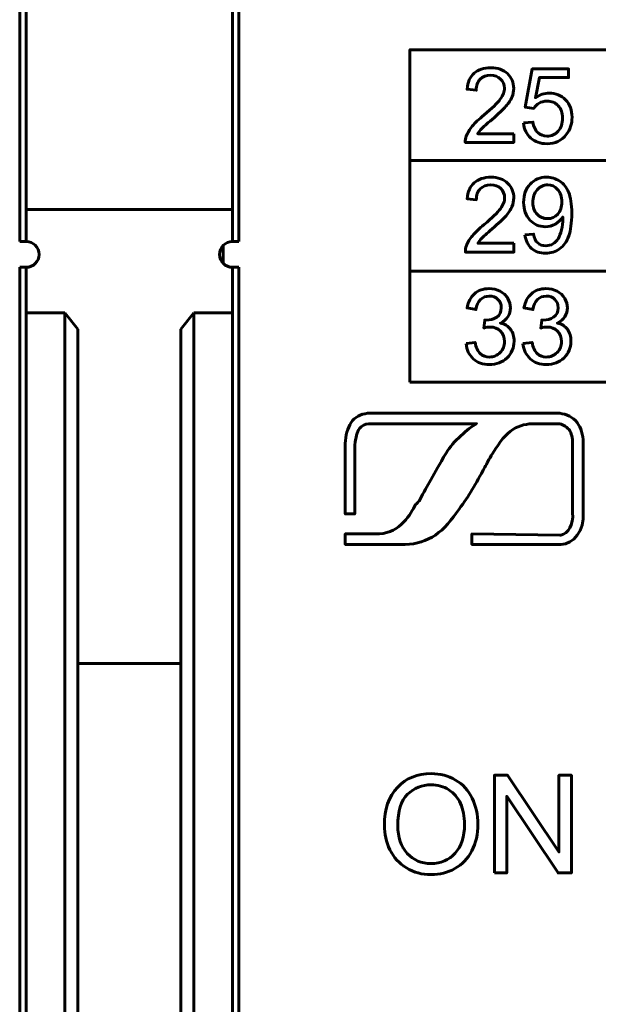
# Model space of a CAD drawing. Header units: millimetres. Extents: x -13 to 39, y -19 to 89.
# Tile 13 of 16: x 15 to 24, y 56 to 71. Entities that reach past the tile are written whole.
import ezdxf

# ---------------------------------------------------------------- set-up
doc = ezdxf.new("R2010")
doc.units = ezdxf.units.MM
doc.linetypes.add('K5LT32782', pattern=[0])
doc.linetypes.add('K5LT32784', pattern=[0])

msp = doc.modelspace()

# ---------------------------------------------------------------- linework, layer by layer
at = {"color": 150, "linetype": 'K5LT32782', "lineweight": 60, "true_color": 0x0080ff}
for p, q in [((14.739, 73.038), (14.739, 68.158)), ((17.939, 68.158), (17.939, 73.038)), ((14.639, 67.663), (14.639, 71.638)), ((18.039, 67.663), (18.039, 71.638)), ((20.69, 68.92), (34.589, 68.92)), ((14.739, 67.663), (14.739, 68.158)), ((14.739, 68.158), (17.939, 68.158)), ((17.939, 67.663), (17.939, 68.158)), ((14.739, 67.663), (14.639, 67.663)), ((18.039, 67.663), (17.939, 67.663)), ((17.793, 67.599), (17.793, 67.326)), ((14.639, 49.238), (14.639, 67.263)), ((14.739, 67.263), (14.639, 67.263)), ((14.739, 66.558), (14.739, 67.263)), ((17.939, 66.558), (17.939, 67.263)), ((17.939, 67.263), (18.039, 67.263)), ((18.039, 49.238), (18.039, 67.263)), ((20.69, 67.202), (34.589, 67.202)), ((14.739, 66.558), (15.339, 66.558)), ((14.739, 49.238), (14.739, 66.558)), ((15.339, 66.558), (15.539, 66.302)), ((15.339, 66.558), (15.339, 46.338)), ((17.339, 66.558), (17.139, 66.302)), ((17.939, 66.558), (17.339, 66.558)), ((17.339, 46.338), (17.339, 66.558)), ((17.939, 66.558), (17.939, 49.238)), ((15.539, 66.302), (15.539, 46.03)), ((17.139, 46.03), (17.139, 66.302)), ((15.539, 61.118), (17.139, 61.118))]:
    msp.add_line(p, q, dxfattribs=at)
at = {"color": 150, "linetype": 'K5LT32784', "lineweight": 60, "true_color": 0x0080ff}
msp.add_lwpolyline([(20.69, 65.484), (34.589, 65.484), (34.589, 70.638), (20.69, 70.638)], close=True, dxfattribs=at)
at = {"color": 150, "linetype": 'K5LT32782', "lineweight": 60, "true_color": 0x0080ff}
for centre, start, end in [((14.739, 67.463), 270, 90), ((17.939, 67.463), 90, 270)]:
    msp.add_arc(centre, 0.2, start, end, dxfattribs=at)
for points, knots in [([(22.3, 69.335), (22.3, 69.335), (22.3, 69.199), (22.3, 69.199), (21.548, 69.199), (21.548, 69.199), (21.547, 69.233), (21.553, 69.266), (21.564, 69.298), (21.584, 69.35), (21.615, 69.401), (21.657, 69.451), (21.7, 69.502), (21.761, 69.56), (21.84, 69.625), (21.963, 69.728), (22.047, 69.81), (22.09, 69.87), (22.134, 69.93), (22.156, 69.987), (22.156, 70.041), (22.156, 70.097), (22.136, 70.144), (22.096, 70.183), (22.057, 70.221), (22.005, 70.241), (21.941, 70.241), (21.874, 70.241), (21.82, 70.22), (21.779, 70.179), (21.739, 70.139), (21.718, 70.082), (21.718, 70.01), (21.718, 70.01), (21.575, 70.025), (21.575, 70.025), (21.585, 70.133), (21.622, 70.216), (21.686, 70.273), (21.75, 70.33), (21.836, 70.358), (21.944, 70.358), (22.053, 70.358), (22.14, 70.328), (22.203, 70.266), (22.267, 70.205), (22.299, 70.128), (22.299, 70.038), (22.299, 69.991), (22.29, 69.946), (22.271, 69.901), (22.252, 69.856), (22.221, 69.809), (22.178, 69.76), (22.135, 69.711), (22.063, 69.643), (21.963, 69.557), (21.879, 69.485), (21.825, 69.437), (21.801, 69.412), (21.778, 69.386), (21.758, 69.36), (21.742, 69.335), (21.742, 69.335), (22.3, 69.335), (22.3, 69.335)], [0, 0, 0, 0, 0.045455, 0.045455, 0.090909, 0.090909, 0.090909, 0.136364, 0.136364, 0.136364, 0.181818, 0.181818, 0.181818, 0.227273, 0.227273, 0.227273, 0.272727, 0.272727, 0.272727, 0.318182, 0.318182, 0.318182, 0.363636, 0.363636, 0.363636, 0.409091, 0.409091, 0.409091, 0.454545, 0.454545, 0.454545, 0.5, 0.5, 0.5, 0.545455, 0.545455, 0.545455, 0.590909, 0.590909, 0.590909, 0.636364, 0.636364, 0.636364, 0.681818, 0.681818, 0.681818, 0.727273, 0.727273, 0.727273, 0.772727, 0.772727, 0.772727, 0.818182, 0.818182, 0.818182, 0.863636, 0.863636, 0.863636, 0.909091, 0.909091, 0.909091, 0.954545, 0.954545, 0.954545, 1, 1, 1, 1]), ([(22.451, 69.502), (22.451, 69.502), (22.598, 69.514), (22.598, 69.514), (22.608, 69.441), (22.634, 69.387), (22.673, 69.351), (22.712, 69.314), (22.76, 69.296), (22.816, 69.296), (22.884, 69.296), (22.941, 69.322), (22.987, 69.373), (23.033, 69.425), (23.056, 69.493), (23.056, 69.578), (23.056, 69.659), (23.034, 69.722), (22.99, 69.769), (22.946, 69.816), (22.887, 69.839), (22.815, 69.839), (22.77, 69.839), (22.729, 69.829), (22.693, 69.808), (22.657, 69.787), (22.629, 69.76), (22.609, 69.726), (22.609, 69.726), (22.477, 69.746), (22.477, 69.746), (22.586, 70.339), (22.586, 70.339), (23.15, 70.339), (23.15, 70.339), (23.15, 70.204), (23.15, 70.204), (22.698, 70.204), (22.698, 70.204), (22.637, 69.892), (22.637, 69.892), (22.705, 69.941), (22.777, 69.965), (22.851, 69.965), (22.95, 69.965), (23.034, 69.93), (23.102, 69.86), (23.17, 69.79), (23.204, 69.701), (23.204, 69.591), (23.204, 69.486), (23.174, 69.396), (23.114, 69.32), (23.041, 69.227), (22.942, 69.18), (22.816, 69.18), (22.713, 69.18), (22.629, 69.209), (22.563, 69.268), (22.498, 69.327), (22.461, 69.405), (22.451, 69.502)], [0, 0, 0, 0, 0.045455, 0.045455, 0.045455, 0.090909, 0.090909, 0.090909, 0.136364, 0.136364, 0.136364, 0.181818, 0.181818, 0.181818, 0.227273, 0.227273, 0.227273, 0.272727, 0.272727, 0.272727, 0.318182, 0.318182, 0.318182, 0.363636, 0.363636, 0.363636, 0.409091, 0.409091, 0.409091, 0.454545, 0.454545, 0.5, 0.5, 0.545455, 0.545455, 0.590909, 0.590909, 0.636364, 0.636364, 0.681818, 0.681818, 0.681818, 0.727273, 0.727273, 0.727273, 0.772727, 0.772727, 0.772727, 0.818182, 0.818182, 0.818182, 0.863636, 0.863636, 0.863636, 0.909091, 0.909091, 0.909091, 0.954545, 0.954545, 0.954545, 1, 1, 1, 1]), ([(22.302, 67.636), (22.302, 67.636), (22.302, 67.5), (22.302, 67.5), (21.55, 67.5), (21.55, 67.5), (21.549, 67.535), (21.554, 67.567), (21.566, 67.599), (21.585, 67.651), (21.616, 67.702), (21.659, 67.752), (21.702, 67.803), (21.762, 67.861), (21.841, 67.927), (21.964, 68.029), (22.048, 68.111), (22.092, 68.171), (22.136, 68.231), (22.158, 68.288), (22.158, 68.342), (22.158, 68.398), (22.138, 68.445), (22.098, 68.484), (22.058, 68.523), (22.007, 68.542), (21.943, 68.542), (21.875, 68.542), (21.821, 68.521), (21.781, 68.481), (21.74, 68.44), (21.72, 68.384), (21.719, 68.311), (21.719, 68.311), (21.577, 68.326), (21.577, 68.326), (21.586, 68.434), (21.623, 68.517), (21.687, 68.574), (21.752, 68.631), (21.838, 68.66), (21.946, 68.66), (22.055, 68.66), (22.141, 68.629), (22.205, 68.567), (22.269, 68.506), (22.3, 68.43), (22.3, 68.339), (22.3, 68.293), (22.291, 68.247), (22.272, 68.203), (22.254, 68.158), (22.223, 68.111), (22.18, 68.061), (22.136, 68.012), (22.065, 67.944), (21.965, 67.858), (21.881, 67.787), (21.827, 67.738), (21.803, 67.713), (21.779, 67.687), (21.76, 67.662), (21.744, 67.636), (21.744, 67.636), (22.302, 67.636), (22.302, 67.636)], [0, 0, 0, 0, 0.045455, 0.045455, 0.090909, 0.090909, 0.090909, 0.136364, 0.136364, 0.136364, 0.181818, 0.181818, 0.181818, 0.227273, 0.227273, 0.227273, 0.272727, 0.272727, 0.272727, 0.318182, 0.318182, 0.318182, 0.363636, 0.363636, 0.363636, 0.409091, 0.409091, 0.409091, 0.454545, 0.454545, 0.454545, 0.5, 0.5, 0.5, 0.545455, 0.545455, 0.545455, 0.590909, 0.590909, 0.590909, 0.636364, 0.636364, 0.636364, 0.681818, 0.681818, 0.681818, 0.727273, 0.727273, 0.727273, 0.772727, 0.772727, 0.772727, 0.818182, 0.818182, 0.818182, 0.863636, 0.863636, 0.863636, 0.909091, 0.909091, 0.909091, 0.954545, 0.954545, 0.954545, 1, 1, 1, 1]), ([(22.474, 67.768), (22.474, 67.768), (22.607, 67.779), (22.607, 67.779), (22.618, 67.715), (22.64, 67.669), (22.672, 67.64), (22.704, 67.612), (22.745, 67.597), (22.795, 67.597), (22.838, 67.597), (22.876, 67.607), (22.908, 67.627), (22.941, 67.647), (22.967, 67.674), (22.988, 67.707), (23.008, 67.741), (23.025, 67.786), (23.053, 67.899), (23.06, 67.957), (23.06, 68.016), (23.06, 68.022), (23.06, 68.032), (23.059, 68.044), (23.032, 67.999), (22.994, 67.962), (22.945, 67.934), (22.897, 67.906), (22.845, 67.892), (22.789, 67.892), (22.695, 67.892), (22.616, 67.927), (22.55, 67.996), (22.486, 68.065), (22.453, 68.157), (22.453, 68.27), (22.453, 68.387), (22.487, 68.481), (22.555, 68.553), (22.623, 68.624), (22.708, 68.66), (22.81, 68.66), (22.884, 68.66), (22.951, 68.639), (23.012, 68.599), (23.073, 68.559), (23.12, 68.501), (23.151, 68.426), (23.183, 68.351), (23.199, 68.243), (23.199, 68.101), (23.199, 67.954), (23.183, 67.837), (23.152, 67.749), (23.121, 67.662), (23.073, 67.595), (23.011, 67.55), (22.949, 67.504), (22.876, 67.481), (22.793, 67.481), (22.704, 67.481), (22.631, 67.506), (22.575, 67.556), (22.519, 67.607), (22.485, 67.677), (22.474, 67.768)], [0, 0, 0, 0, 0.045455, 0.045455, 0.045455, 0.090909, 0.090909, 0.090909, 0.136364, 0.136364, 0.136364, 0.181818, 0.181818, 0.181818, 0.227273, 0.227273, 0.227273, 0.272727, 0.272727, 0.318182, 0.318182, 0.318182, 0.363636, 0.363636, 0.363636, 0.409091, 0.409091, 0.409091, 0.454545, 0.454545, 0.454545, 0.5, 0.5, 0.5, 0.545455, 0.545455, 0.545455, 0.590909, 0.590909, 0.590909, 0.636364, 0.636364, 0.636364, 0.681818, 0.681818, 0.681818, 0.727273, 0.727273, 0.727273, 0.772727, 0.772727, 0.772727, 0.818182, 0.818182, 0.818182, 0.863636, 0.863636, 0.863636, 0.909091, 0.909091, 0.909091, 0.954545, 0.954545, 0.954545, 1, 1, 1, 1]), ([(23.044, 68.277), (23.044, 68.358), (23.022, 68.423), (22.98, 68.47), (22.938, 68.518), (22.887, 68.542), (22.826, 68.542), (22.764, 68.542), (22.71, 68.516), (22.664, 68.465), (22.619, 68.414), (22.596, 68.347), (22.596, 68.265), (22.596, 68.192), (22.618, 68.132), (22.661, 68.087), (22.704, 68.041), (22.758, 68.018), (22.822, 68.018), (22.887, 68.018), (22.94, 68.041), (22.981, 68.087), (23.023, 68.132), (23.044, 68.196), (23.044, 68.277)], [0, 0, 0, 0, 0.125, 0.125, 0.125, 0.25, 0.25, 0.25, 0.375, 0.375, 0.375, 0.5, 0.5, 0.5, 0.625, 0.625, 0.625, 0.75, 0.75, 0.75, 0.875, 0.875, 0.875, 1, 1, 1, 1]), ([(21.56, 66.079), (21.56, 66.079), (21.7, 66.098), (21.7, 66.098), (21.716, 66.018), (21.743, 65.96), (21.781, 65.924), (21.82, 65.889), (21.867, 65.871), (21.923, 65.871), (21.989, 65.871), (22.045, 65.894), (22.09, 65.941), (22.135, 65.987), (22.157, 66.044), (22.157, 66.112), (22.157, 66.177), (22.136, 66.231), (22.094, 66.273), (22.052, 66.316), (21.999, 66.337), (21.934, 66.337), (21.908, 66.337), (21.875, 66.331), (21.836, 66.321), (21.836, 66.321), (21.851, 66.445), (21.851, 66.445), (21.861, 66.444), (21.868, 66.443), (21.874, 66.443), (21.933, 66.443), (21.987, 66.459), (22.035, 66.491), (22.082, 66.522), (22.106, 66.571), (22.106, 66.636), (22.106, 66.688), (22.089, 66.731), (22.054, 66.765), (22.019, 66.799), (21.975, 66.816), (21.92, 66.816), (21.866, 66.816), (21.82, 66.798), (21.784, 66.763), (21.748, 66.729), (21.725, 66.676), (21.714, 66.606), (21.714, 66.606), (21.575, 66.632), (21.575, 66.632), (21.592, 66.727), (21.63, 66.801), (21.691, 66.853), (21.751, 66.906), (21.827, 66.932), (21.917, 66.932), (21.978, 66.932), (22.036, 66.919), (22.088, 66.891), (22.14, 66.865), (22.18, 66.828), (22.208, 66.781), (22.235, 66.734), (22.249, 66.685), (22.249, 66.633), (22.249, 66.583), (22.236, 66.538), (22.21, 66.497), (22.183, 66.456), (22.144, 66.424), (22.093, 66.399), (22.16, 66.384), (22.212, 66.351), (22.249, 66.301), (22.286, 66.252), (22.305, 66.19), (22.305, 66.115), (22.305, 66.014), (22.268, 65.929), (22.196, 65.859), (22.124, 65.788), (22.032, 65.754), (21.922, 65.754), (21.822, 65.754), (21.739, 65.784), (21.673, 65.844), (21.607, 65.905), (21.569, 65.983), (21.56, 66.079)], [0, 0, 0, 0, 0.033333, 0.033333, 0.033333, 0.066667, 0.066667, 0.066667, 0.1, 0.1, 0.1, 0.133333, 0.133333, 0.133333, 0.166667, 0.166667, 0.166667, 0.2, 0.2, 0.2, 0.233333, 0.233333, 0.233333, 0.266667, 0.266667, 0.266667, 0.3, 0.3, 0.3, 0.333333, 0.333333, 0.333333, 0.366667, 0.366667, 0.366667, 0.4, 0.4, 0.4, 0.433333, 0.433333, 0.433333, 0.466667, 0.466667, 0.466667, 0.5, 0.5, 0.5, 0.533333, 0.533333, 0.533333, 0.566667, 0.566667, 0.566667, 0.6, 0.6, 0.6, 0.633333, 0.633333, 0.633333, 0.666667, 0.666667, 0.666667, 0.7, 0.7, 0.7, 0.733333, 0.733333, 0.733333, 0.766667, 0.766667, 0.766667, 0.8, 0.8, 0.8, 0.833333, 0.833333, 0.833333, 0.866667, 0.866667, 0.866667, 0.9, 0.9, 0.9, 0.933333, 0.933333, 0.933333, 0.966667, 0.966667, 0.966667, 1, 1, 1, 1]), ([(22.443, 66.079), (22.443, 66.079), (22.583, 66.098), (22.583, 66.098), (22.599, 66.018), (22.626, 65.96), (22.664, 65.924), (22.703, 65.889), (22.75, 65.871), (22.805, 65.871), (22.872, 65.871), (22.927, 65.894), (22.972, 65.941), (23.017, 65.987), (23.04, 66.044), (23.04, 66.112), (23.04, 66.177), (23.019, 66.231), (22.977, 66.273), (22.935, 66.316), (22.882, 66.337), (22.817, 66.337), (22.791, 66.337), (22.758, 66.331), (22.718, 66.321), (22.718, 66.321), (22.734, 66.445), (22.734, 66.445), (22.743, 66.444), (22.751, 66.443), (22.757, 66.443), (22.816, 66.443), (22.87, 66.459), (22.918, 66.491), (22.965, 66.522), (22.989, 66.571), (22.989, 66.636), (22.989, 66.688), (22.972, 66.731), (22.937, 66.765), (22.902, 66.799), (22.858, 66.816), (22.803, 66.816), (22.748, 66.816), (22.703, 66.798), (22.667, 66.763), (22.631, 66.729), (22.607, 66.676), (22.597, 66.606), (22.597, 66.606), (22.457, 66.632), (22.457, 66.632), (22.475, 66.727), (22.513, 66.801), (22.574, 66.853), (22.634, 66.906), (22.709, 66.932), (22.799, 66.932), (22.861, 66.932), (22.918, 66.919), (22.971, 66.891), (23.023, 66.865), (23.063, 66.828), (23.09, 66.781), (23.118, 66.734), (23.132, 66.685), (23.132, 66.633), (23.132, 66.583), (23.119, 66.538), (23.092, 66.497), (23.066, 66.456), (23.027, 66.424), (22.975, 66.399), (23.042, 66.384), (23.095, 66.351), (23.132, 66.301), (23.169, 66.252), (23.187, 66.19), (23.187, 66.115), (23.187, 66.014), (23.151, 65.929), (23.079, 65.859), (23.006, 65.788), (22.915, 65.754), (22.804, 65.754), (22.705, 65.754), (22.622, 65.784), (22.556, 65.844), (22.49, 65.905), (22.452, 65.983), (22.443, 66.079)], [0, 0, 0, 0, 0.033333, 0.033333, 0.033333, 0.066667, 0.066667, 0.066667, 0.1, 0.1, 0.1, 0.133333, 0.133333, 0.133333, 0.166667, 0.166667, 0.166667, 0.2, 0.2, 0.2, 0.233333, 0.233333, 0.233333, 0.266667, 0.266667, 0.266667, 0.3, 0.3, 0.3, 0.333333, 0.333333, 0.333333, 0.366667, 0.366667, 0.366667, 0.4, 0.4, 0.4, 0.433333, 0.433333, 0.433333, 0.466667, 0.466667, 0.466667, 0.5, 0.5, 0.5, 0.533333, 0.533333, 0.533333, 0.566667, 0.566667, 0.566667, 0.6, 0.6, 0.6, 0.633333, 0.633333, 0.633333, 0.666667, 0.666667, 0.666667, 0.7, 0.7, 0.7, 0.733333, 0.733333, 0.733333, 0.766667, 0.766667, 0.766667, 0.8, 0.8, 0.8, 0.833333, 0.833333, 0.833333, 0.866667, 0.866667, 0.866667, 0.9, 0.9, 0.9, 0.933333, 0.933333, 0.933333, 0.966667, 0.966667, 0.966667, 1, 1, 1, 1]), ([(21.723, 64.837), (20.971, 64.837), (20.051, 64.837), (20.051, 64.837), (19.997, 64.837), (19.942, 64.8), (19.906, 64.764), (19.87, 64.71), (19.852, 64.619), (19.833, 64.51), (19.833, 64.51), (19.833, 63.438), (19.833, 63.438), (19.688, 63.438), (19.688, 63.438), (19.688, 64.528), (19.688, 64.528), (19.688, 64.655), (19.724, 64.764), (19.779, 64.855), (19.833, 64.946), (19.925, 64.982), (20.034, 65.001), (20.034, 65.001), (20.051, 65.001), (20.051, 65.001), (22.686, 65.001), (22.686, 65.001), (23.013, 65.001), (23.013, 65.001), (23.122, 64.982), (23.213, 64.946), (23.285, 64.855), (23.34, 64.764), (23.377, 64.674), (23.377, 64.546), (23.377, 64.546), (23.377, 64.528), (23.377, 64.528), (23.377, 63.456), (23.377, 63.456), (23.394, 63.184), (23.231, 62.966), (23.031, 62.966), (23.031, 62.966), (23.013, 62.966), (23.013, 62.966), (21.65, 62.966), (21.65, 62.966), (21.65, 63.129), (21.65, 63.129), (23.013, 63.111), (23.013, 63.111), (23.031, 63.111), (23.031, 63.111), (23.14, 63.129), (23.231, 63.274), (23.213, 63.456), (23.213, 63.456), (23.213, 64.528), (23.213, 64.528), (23.213, 64.619), (23.195, 64.691), (23.159, 64.746), (23.104, 64.8), (23.05, 64.837), (22.995, 64.837), (22.995, 64.837), (23.013, 64.837), (23.013, 64.837), (22.686, 64.837), (22.686, 64.837), (22.666, 64.837), (22.631, 64.837)], [0, 0, 0, 0, 0.022147, 0.022147, 0.022147, 0.059633, 0.059633, 0.059633, 0.09712, 0.09712, 0.09712, 0.134606, 0.134606, 0.172093, 0.172093, 0.209579, 0.209579, 0.209579, 0.247065, 0.247065, 0.247065, 0.284552, 0.284552, 0.284552, 0.322038, 0.322038, 0.359525, 0.359525, 0.397011, 0.397011, 0.397011, 0.434498, 0.434498, 0.434498, 0.471984, 0.471984, 0.471984, 0.509471, 0.509471, 0.546957, 0.546957, 0.546957, 0.584443, 0.584443, 0.584443, 0.62193, 0.62193, 0.659416, 0.659416, 0.696903, 0.696903, 0.734389, 0.734389, 0.771876, 0.771876, 0.771876, 0.809362, 0.809362, 0.809362, 0.846849, 0.846849, 0.846849, 0.884335, 0.884335, 0.884335, 0.921822, 0.921822, 0.921822, 0.959308, 0.959308, 0.996794, 0.996794, 1, 1, 1, 1]), ([(21.723, 64.837), (21.723, 64.837), (21.723, 64.837), (21.723, 64.837), (21.596, 64.764), (21.359, 64.565), (21.141, 64.201), (21.087, 64.092), (21.015, 63.965), (20.96, 63.874), (20.906, 63.783), (20.833, 63.638), (20.814, 63.62), (20.797, 63.601), (20.778, 63.584), (20.705, 63.438), (20.542, 63.148), (20.215, 63.129), (20.215, 63.129), (19.688, 63.129), (19.688, 63.129), (19.688, 62.966), (19.688, 62.966), (20.615, 62.966), (20.615, 62.966), (20.797, 62.966), (20.942, 63.02), (21.087, 63.111), (21.214, 63.202), (21.342, 63.347), (21.451, 63.511), (21.614, 63.729), (21.705, 63.892), (21.85, 64.165), (21.887, 64.219), (21.904, 64.274), (21.977, 64.383), (22.086, 64.565), (22.177, 64.674), (22.287, 64.746), (22.396, 64.819), (22.505, 64.837), (22.631, 64.837), (22.631, 64.837), (22.631, 64.837), (22.63, 64.837)], [0, 0, 0, 0, 0.000038, 0.000038, 0.000038, 0.071352, 0.071352, 0.142666, 0.142666, 0.142666, 0.21398, 0.21398, 0.21398, 0.285294, 0.285294, 0.285294, 0.356608, 0.356608, 0.356608, 0.427922, 0.427922, 0.499236, 0.499236, 0.57055, 0.57055, 0.57055, 0.641864, 0.641864, 0.641864, 0.713178, 0.713178, 0.713178, 0.784492, 0.784492, 0.784492, 0.855806, 0.855806, 0.855806, 0.92712, 0.92712, 0.92712, 0.998434, 0.998434, 0.998434, 1, 1, 1, 1]), ([(20.293, 58.607), (20.293, 58.859), (20.361, 59.055), (20.496, 59.198), (20.631, 59.34), (20.806, 59.411), (21.019, 59.411), (21.16, 59.411), (21.285, 59.377), (21.398, 59.311), (21.51, 59.244), (21.596, 59.151), (21.655, 59.031), (21.714, 58.912), (21.743, 58.776), (21.743, 58.625), (21.743, 58.472), (21.712, 58.334), (21.65, 58.213), (21.588, 58.092), (21.5, 58), (21.387, 57.938), (21.273, 57.875), (21.15, 57.844), (21.018, 57.844), (20.876, 57.844), (20.748, 57.879), (20.636, 57.948), (20.523, 58.017), (20.438, 58.11), (20.38, 58.23), (20.322, 58.348), (20.293, 58.474), (20.293, 58.607)], [0, 0, 0, 0, 0.090909, 0.090909, 0.090909, 0.181818, 0.181818, 0.181818, 0.272727, 0.272727, 0.272727, 0.363636, 0.363636, 0.363636, 0.454545, 0.454545, 0.454545, 0.545455, 0.545455, 0.545455, 0.636364, 0.636364, 0.636364, 0.727273, 0.727273, 0.727273, 0.818182, 0.818182, 0.818182, 0.909091, 0.909091, 0.909091, 1, 1, 1, 1]), ([(21.999, 57.87), (21.999, 57.87), (21.999, 59.385), (21.999, 59.385), (22.205, 59.385), (22.205, 59.385), (23, 58.196), (23, 58.196), (23, 59.385), (23, 59.385), (23.193, 59.385), (23.193, 59.385), (23.193, 57.87), (23.193, 57.87), (22.987, 57.87), (22.987, 57.87), (22.192, 59.059), (22.192, 59.059), (22.192, 57.87), (22.192, 57.87), (21.999, 57.87), (21.999, 57.87)], [0, 0, 0, 0, 0.1, 0.1, 0.2, 0.2, 0.3, 0.3, 0.4, 0.4, 0.5, 0.5, 0.6, 0.6, 0.7, 0.7, 0.8, 0.8, 0.9, 0.9, 1, 1, 1, 1]), ([(20.501, 58.604), (20.501, 58.422), (20.55, 58.278), (20.648, 58.173), (20.746, 58.068), (20.869, 58.016), (21.017, 58.016), (21.168, 58.016), (21.292, 58.069), (21.39, 58.175), (21.487, 58.28), (21.536, 58.431), (21.536, 58.625), (21.536, 58.749), (21.515, 58.856), (21.474, 58.948), (21.432, 59.04), (21.371, 59.111), (21.291, 59.161), (21.21, 59.212), (21.12, 59.237), (21.021, 59.237), (20.879, 59.237), (20.757, 59.188), (20.654, 59.091), (20.552, 58.994), (20.501, 58.831), (20.501, 58.604)], [0, 0, 0, 0, 0.111111, 0.111111, 0.111111, 0.222222, 0.222222, 0.222222, 0.333333, 0.333333, 0.333333, 0.444444, 0.444444, 0.444444, 0.555556, 0.555556, 0.555556, 0.666667, 0.666667, 0.666667, 0.777778, 0.777778, 0.777778, 0.888889, 0.888889, 0.888889, 1, 1, 1, 1])]:
    msp.add_open_spline(points, degree=3, knots=knots, dxfattribs=at)

doc.saveas('drawing.dxf')
